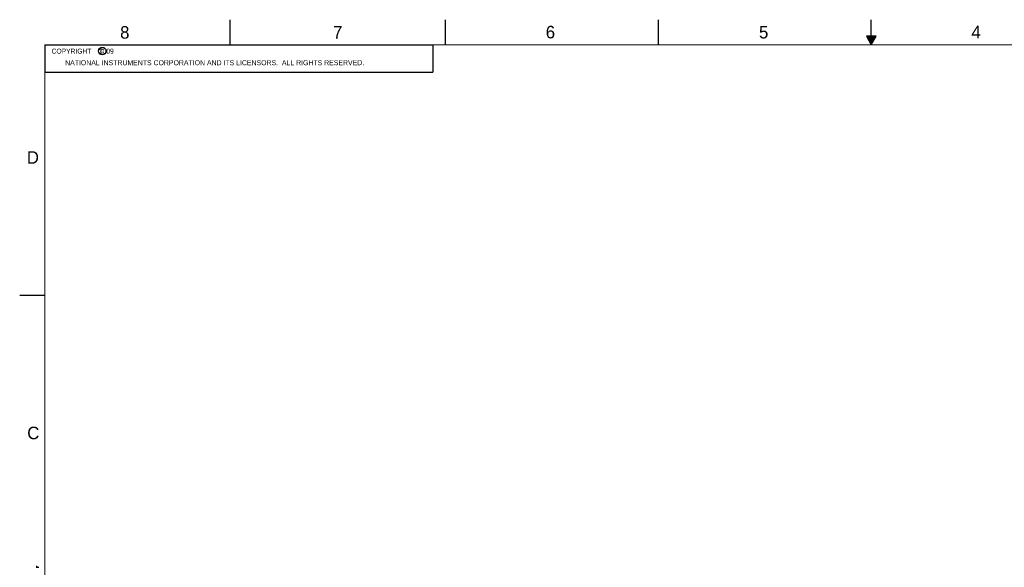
# Model space of a CAD drawing. Header units: inches. Extents: x 0 to 34, y 0 to 22.
# Tile 3 of 58: x 0 to 19.7, y 11.1 to 22. Entities that reach past the tile are written whole.
import ezdxf

# ---------------------------------------------------------------- set-up
doc = ezdxf.new("R2010")
doc.units = ezdxf.units.IN
doc.header["$LTSCALE"] = 1.87
doc.header["$MEASUREMENT"] = 0
doc.layers.get('0').update_dxf_attribs({"linetype": 'CONTINUOUS'})
doc.styles.get("Standard").update_dxf_attribs({"font": 'txt', "width": 0.8})

msp = doc.modelspace()

# ---------------------------------------------------------------- linework, layer by layer
at = {"color": 2, "linetype": 'CONTINUOUS'}
for p, q in [((4.2, 21.5), (4.2, 22)), ((8.5, 21.5), (8.5, 22)), ((12.75, 21.5), (12.75, 22)), ((17, 21.5), (17, 22)), ((16.902, 21.6697), (17, 21.5)), ((17.098, 21.6697), (16.902, 21.6697)), ((16.9076, 21.66), (17.0924, 21.66)), ((16.9134, 21.65), (17.0866, 21.65)), ((16.9192, 21.64), (17.0808, 21.64)), ((16.925, 21.63), (17.0751, 21.63)), ((17, 21.5), (17.098, 21.6697)), ((0.5, 21.5), (8.25, 21.5)), ((0.5, 21.5), (0.5, 20.9531)), ((8.25, 21.5), (8.25, 20.9531)), ((16.9307, 21.62), (17.0693, 21.62)), ((16.9365, 21.61), (17.0635, 21.61)), ((16.9423, 21.6), (17.0578, 21.6)), ((16.9481, 21.59), (17.052, 21.59)), ((16.9538, 21.58), (17.0462, 21.58)), ((16.9596, 21.57), (17.0404, 21.57)), ((16.9654, 21.56), (17.0347, 21.56)), ((16.9712, 21.55), (17.0289, 21.55)), ((16.9769, 21.54), (17.0231, 21.54)), ((16.9827, 21.53), (17.0173, 21.53)), ((16.9885, 21.52), (17.0116, 21.52)), ((16.9942, 21.51), (17.0058, 21.51)), ((0.5, 20.9531), (8.25, 20.9531)), ((0, 16.5), (0.5, 16.5)), ((0.3303, 11.09), (0.3441, 11.09)), ((0.3303, 11.08), (0.3614, 11.08)), ((0.3303, 11.07), (0.3788, 11.07))]:
    msp.add_line(p, q, dxfattribs=at)
at = {"color": 7, "linetype": 'CONTINUOUS', "const_width": 0.02}
for points in [[(0.5, 21.5), (0.5, 0.5)], [(33.5, 21.5), (0.5, 21.5)]]:
    msp.add_lwpolyline(points, dxfattribs=at)
at = {"color": 2, "linetype": 'CONTINUOUS'}
msp.add_circle((1.6484, 21.3727), 0.0754, dxfattribs=at)

# ---------------------------------------------------------------- texts
for s, height, p in [('8', 0.25, (2.0046, 21.6213)), ('7', 0.25, (6.2556, 21.6243)), ('6', 0.25, (10.5012, 21.6272)), ('5', 0.25, (14.7577, 21.6247)), ('4', 0.25, (18.9977, 21.6277)), ('c', 0.1, (1.599, 21.3388)), ('NATIONAL INSTRUMENTS CORPORATION AND ITS LICENSORS.  ALL RIGHTS RESERVED.', 0.1, (0.9071, 21.0911)), ('D', 0.25, (0.1424, 19.125)), ('C', 0.25, (0.1508, 13.6246))]:
    msp.add_text(s, height=height, dxfattribs=at).set_placement(p)
at = {"color": 2, "linetype": 'CONTINUOUS', "insert": (0.5625, 21.4219), "char_height": 0.1, "width": 1.52, "attachment_point": 1}
msp.add_mtext('  COPYRIGHT    2009', dxfattribs=at)

doc.saveas('drawing.dxf')
